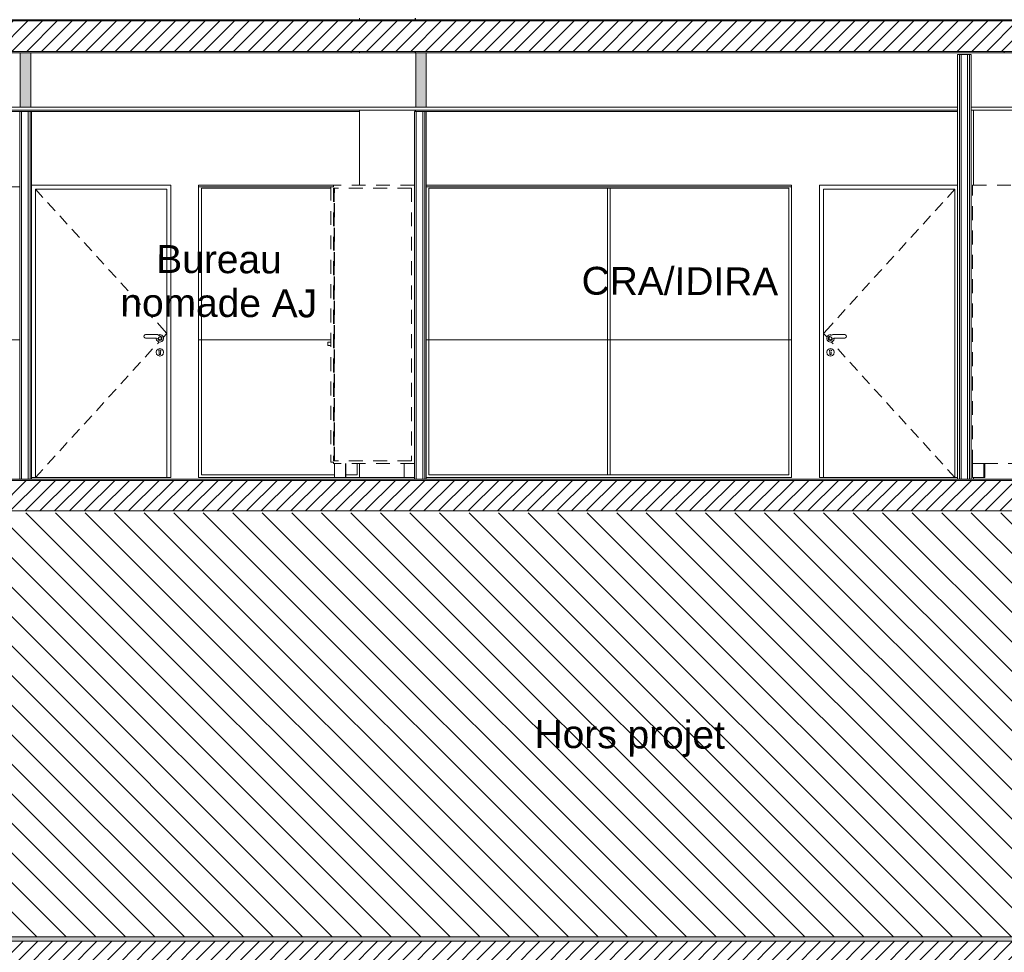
# Model space of a CAD drawing. Header units: millimetres. Extents: x 17009 to 157603, y -19950 to 21829.
# Tile 130 of 208: x 54806 to 61877, y 3520 to 10219. Entities that reach past the tile are written whole.
import ezdxf

# ---------------------------------------------------------------- set-up
doc = ezdxf.new("R2010")
doc.units = ezdxf.units.MM
doc.header["$MEASUREMENT"] = 0
doc.linetypes.add('! STR Pointille', pattern=[175, 100, -75])
for name, color, linetype in [('01-STR_Dalles.ARCHI', 7, 'Continuous'), ('01-STR_Murs.ARCHI', 7, 'Continuous'), ('01-STR_Poutres_Poteaux.ARCHI', 7, 'Continuous'), ('02-CCO_Montants cloisons démontables.ARCHI', 7, 'Continuous'), ('04-SOE_Cloisons .ARCHI', 7, 'Continuous'), ('04-SOE_Faux Plafond.ARCHI', 7, 'Continuous'), ('04-SOE_Revetement de sol.ARCHI', 7, 'Continuous'), ('05-INF _ ANNOTATIONS.ARCHI', 7, 'Continuous'), ('05-INF _ COTATIONS.ARCHI', 7, 'Continuous'), ('06-REP _ EQUIP MOBI _ hors marché.ARCHI', 7, 'Continuous'), ('06-REP _ EQUIP MOBI _ marché.ARCHI', 7, 'Continuous'), ('L2', 7, 'Continuous'), ('Portes Archicad', 7, 'Continuous')]:
    doc.layers.add(name, color=color, linetype=linetype)
doc.styles.add('STYLE_GENERE_1', font='arial.ttf')
doc.dimstyles.new('STYLE_GENERE__1', dxfattribs={"dimtxt": 150, "dimasz": 114, "dimexe": 0.18, "dimexo": 400, "dimgap": 0, "dimtad": 1, "dimlfac": 0.001, "dimzin": 0, "dimdsep": 46, "dimtxsty": 'STYLE_GENERE_1', "dimblk": 'ARROWHEAD_2', "dimblk1": 'ARROWHEAD_2', "dimblk2": 'ARROWHEAD_2', "dimcen": 0.09, "dimclrd": 8, "dimclre": 8, "dimclrt": 8, "dimazin": 0, "dimtfac": 1, "dimtdec": 4, "dimtmove": 0, "dimatfit": 3, "dimfxl": 0, "dimtolj": 1, "dimtzin": 0, "dimarcsym": 0})
pattern_1 = [(45, (0, 0), (-53.03301, 53.03301), [])]

# ---------------------------------------------------------------- blocks, each defined once
blk = doc.blocks.new('Élément de coupe_14_1')
at = {"layer": '01-STR_Dalles.ARCHI', "linetype": 'Continuous', "lineweight": 0, "true_color": 0xbebebe}
blk.add_hatch(color=9, dxfattribs=at).paths.add_polyline_path([(30432.5, 3600), (77255.2, 3600), (77255.2, 3630), (30432.5, 3630)])
at = {"layer": '01-STR_Dalles.ARCHI', "linetype": 'Continuous', "lineweight": 0, "true_color": 0x000000}
h = blk.add_hatch(dxfattribs=at)
h.set_pattern_fill('Hachure_simple_0001', color=18, style=0, pattern_type=2)
h.set_pattern_definition(pattern_1)
h.paths.add_polyline_path([(30432.5, 3400), (75678.5, 3400), (75678.5, 3440), (77105.1, 3440), (77105.1, 3400), (77255.2, 3400), (77255.2, 3600), (30432.5, 3600)])
at = {"layer": '01-STR_Dalles.ARCHI', "color": 7, "linetype": 'Continuous', "lineweight": 5}
for p, q in [((77105.1, 3630), (47440.1, 3630)), ((77255.2, 3600), (30432.5, 3600))]:
    blk.add_line(p, q, dxfattribs=at)
blk = doc.blocks.new('Élément de coupe_27_1')
at = {"layer": '01-STR_Dalles.ARCHI', "linetype": 'Continuous', "lineweight": 0, "true_color": 0x000000}
h = blk.add_hatch(dxfattribs=at)
h.set_pattern_fill('Hachure_simple_0001', color=18, style=0, pattern_type=2)
h.set_pattern_definition(pattern_1)
h.paths.add_polyline_path([(30462.5, 6910), (30462.5, 6690), (77255.2, 6690), (77255.2, 6910)])
at = {"layer": '01-STR_Dalles.ARCHI', "color": 7, "linetype": 'Continuous', "lineweight": 5}
for p, q in [((77255.2, 6910), (47432.9, 6910)), ((77105.1, 6690), (30552.5, 6690))]:
    blk.add_line(p, q, dxfattribs=at)
blk = doc.blocks.new('Élément de coupe_36_1')
at = {"layer": '01-STR_Dalles.ARCHI', "linetype": 'Continuous', "lineweight": 0, "true_color": 0x000000}
h = blk.add_hatch(dxfattribs=at)
h.set_pattern_fill('Hachure_simple_0001', color=18, style=0, pattern_type=2)
h.set_pattern_definition(pattern_1)
h.paths.add_polyline_path([(77415.3, 10210), (30282.5, 10210), (30282.5, 9990), (77415.3, 9990)])
at = {"layer": '01-STR_Dalles.ARCHI', "color": 7, "linetype": 'Continuous', "lineweight": 5}
for p, q in [((77255.2, 10210), (47432.8, 10210)), ((77255.2, 9990), (30462.5, 9990))]:
    blk.add_line(p, q, dxfattribs=at)
blk = doc.blocks.new('Élément de coupe_137_1')
at = {"layer": '04-SOE_Cloisons .ARCHI', "color": 7, "linetype": 'Continuous', "lineweight": 5}
for p, q in [((54805.7, 9559), (54805.7, 6919)), ((54818.7, 9559), (54805.7, 9559)), ((54818.7, 9559), (54818.7, 6919)), ((54867.7, 9559), (54818.7, 9559)), ((54867.7, 9559), (54867.7, 6919)), ((54880.7, 9559), (54867.7, 9559)), ((54880.7, 9559), (54890.3, 9559)), ((54880.7, 9559), (54880.7, 6919)), ((54818.7, 6919), (54805.7, 6919)), ((54867.7, 6919), (54818.7, 6919)), ((54880.7, 6919), (54867.7, 6919)), ((54880.7, 6919), (54890.3, 6919))]:
    blk.add_line(p, q, dxfattribs=at)
blk = doc.blocks.new('Élément de coupe_138_1')
at = {"layer": '04-SOE_Cloisons .ARCHI', "color": 7, "linetype": 'Continuous', "lineweight": 5}
blk.add_line((62012, 6919), (61655.9, 6919), dxfattribs=at)
blk = doc.blocks.new('Élément de coupe_140_1')
at = {"layer": '04-SOE_Cloisons .ARCHI', "color": 7, "linetype": 'Continuous', "lineweight": 5}
for p, q in [((61554.1, 9969), (61554.1, 6919)), ((61567.1, 9969), (61567.1, 6919)), ((61613.1, 9969), (61613.1, 6919)), ((61626.1, 9969), (61626.1, 6919)), ((61541.1, 9570), (61541.1, 6919)), ((61639.1, 9570), (61639.1, 6919)), ((61655.9, 9030), (61655.9, 9570)), ((61655.9, 6919), (61655.9, 6930)), ((61655.9, 6919), (61639.1, 6919))]:
    blk.add_line(p, q, dxfattribs=at)
at = {"layer": '04-SOE_Cloisons .ARCHI', "color": 7, "linetype": 'Continuous', "lineweight": 5, "flags": 128}
blk.add_lwpolyline([(61639.1, 6919), (61626.1, 6919), (61613.1, 6919), (61567.1, 6919), (61554.1, 6919), (61541.1, 6919)], dxfattribs=at)
blk = doc.blocks.new('Élément de coupe_142_1')
at = {"layer": '04-SOE_Cloisons .ARCHI', "color": 7, "linetype": 'Continuous', "lineweight": 5}
for p, q in [((57639.9, 9559), (57639.9, 9030)), ((57652.9, 9559), (57639.9, 9559)), ((57652.9, 9559), (57652.9, 6919)), ((57701.9, 9559), (57652.9, 9559)), ((57701.9, 9559), (57701.9, 6919)), ((57714.9, 9559), (57701.9, 9559)), ((57714.9, 9559), (57724.4, 9559)), ((57714.9, 9559), (57714.9, 6919)), ((57639.9, 7030), (57639.9, 6919)), ((57652.9, 6919), (57639.9, 6919)), ((57701.9, 6919), (57652.9, 6919)), ((57714.9, 6919), (57701.9, 6919)), ((57714.9, 6919), (57724.4, 6919))]:
    blk.add_line(p, q, dxfattribs=at)
at = {"layer": '04-SOE_Cloisons .ARCHI', "color": 7, "linetype": 'Continuous', "lineweight": 5, "flags": 128}
blk.add_lwpolyline([(57639.9, 9030), (57639.9, 9010), (57639.9, 7050), (57639.9, 7030)], dxfattribs=at)
blk = doc.blocks.new('Élément de coupe_143_1')
at = {"layer": '04-SOE_Cloisons .ARCHI', "color": 7, "linetype": 'Continuous', "lineweight": 5}
for p, q in [((60348.4, 9559), (61541.1, 9559)), ((60348.4, 9019), (60348.4, 7919)), ((60348.4, 6919), (61541.1, 6919))]:
    blk.add_line(p, q, dxfattribs=at)
blk = doc.blocks.new('Élément de coupe_148_1')
at = {"layer": 'Portes Archicad', "color": 7, "linetype": 'Continuous', "lineweight": 5}
for p, q in [((60550.4, 9030), (60550.4, 8990)), ((61541.1, 9030), (60550.4, 9030)), ((60550.4, 8990), (60550.4, 6930)), ((60578.4, 6930), (60578.4, 9002)), ((60578.4, 9002), (61522.4, 9002)), ((61522.4, 9002), (61468.5, 8942.9)), ((61522.4, 9002), (61522.4, 6930)), ((61434.9, 8905.9), (61381, 8846.8)), ((61347.3, 8809.8), (61293.4, 8750.7)), ((61259.7, 8713.7), (61205.9, 8654.6)), ((61172.2, 8617.6), (61118.3, 8558.5)), ((61084.6, 8521.5), (61030.8, 8462.4)), ((60997.1, 8425.5), (60943.2, 8366.3)), ((60909.5, 8329.4), (60855.6, 8270.2)), ((60822, 8233.3), (60768.1, 8174.1)), ((60734.4, 8137.2), (60680.5, 8078)), ((60632.3, 8025.1), (60578.4, 7966)), ((60646.9, 8041.1), (60632.3, 8025.1)), ((60603.6, 7938.4), (60578.4, 7966)), ((60605, 7943.5), (60601.4, 7930)), ((60601.4, 7930), (60605, 7916.5)), ((60614.9, 7953.4), (60605, 7943.5)), ((60615.1, 7937.7), (60613, 7930.2)), ((60613, 7930.2), (60614.9, 7922.8)), ((60628.4, 7957), (60614.9, 7953.4)), ((60614.9, 7922.8), (60620.2, 7917.2)), ((60620.2, 7942.7), (60615.1, 7937.7)), ((60622.2, 7938.1), (60618.6, 7933.1)), ((60618.6, 7933.1), (60618.6, 7926.9)), ((60618.6, 7926.9), (60622.2, 7921.9)), ((60644.9, 7957), (60620.2, 7942.7)), ((60628.1, 7940), (60622.2, 7938.1)), ((60622.2, 7921.9), (60628.1, 7920)), ((60634, 7938.1), (60628.1, 7940)), ((60628.1, 7920), (60634, 7921.9)), ((60639.7, 7954), (60628.4, 7957)), ((60639.7, 7954), (60628.4, 7957)), ((60637.6, 7933.1), (60634, 7938.1)), ((60637.6, 7933.1), (60634, 7938.1)), ((60634, 7938.1), (60634, 7938.1)), ((60634, 7938.1), (60634, 7938.1)), ((60634, 7921.9), (60637.6, 7926.9)), ((60634, 7921.9), (60637.6, 7926.9)), ((60634, 7921.9), (60634, 7921.9)), ((60634, 7921.9), (60634, 7921.9)), ((60635.1, 7916.5), (60640.8, 7921.7)), ((60637.6, 7926.9), (60637.6, 7933.1)), ((60637.6, 7926.9), (60637.6, 7933.1)), ((60640.8, 7921.7), (60642.5, 7926.7)), ((60640.9, 7922.1), (60641.4, 7922.5)), ((60641.4, 7922.5), (60642.5, 7926.7)), ((60642.5, 7926.7), (60651.6, 7932)), ((60731.2, 7957), (60644.9, 7957)), ((60651.6, 7932), (60731.2, 7932)), ((60651.8, 7916.5), (60655.4, 7930)), ((60651.8, 7916.5), (60655.4, 7930)), ((60655.4, 7930), (60654.8, 7932)), ((60655.4, 7930), (60654.9, 7932)), ((60737, 7955.4), (60731.2, 7957)), ((60731.2, 7932), (60737, 7933.6)), ((60741.6, 7950.8), (60737, 7955.4)), ((60737, 7933.6), (60741.6, 7938.2)), ((60743.3, 7944.5), (60741.6, 7950.8)), ((60741.6, 7938.2), (60743.3, 7944.5)), ((60605, 7916.5), (60614.9, 7906.6)), ((60614.9, 7853.4), (60605, 7843.5)), ((60614.9, 7906.6), (60628.4, 7903)), ((60628.4, 7857), (60614.9, 7853.4)), ((60620.2, 7917.2), (60627.5, 7914.9)), ((60627.5, 7914.9), (60635.1, 7916.5)), ((60628.2, 7915), (60628.4, 7915)), ((60628.4, 7915), (60629.8, 7915.4)), ((60628.4, 7915), (60628.4, 7915)), ((60628.4, 7903), (60641.9, 7906.6)), ((60628.4, 7903), (60641.9, 7906.6)), ((60641.9, 7853.4), (60628.4, 7857)), ((60641.9, 7853.4), (60628.4, 7857)), ((60646.9, 7890.9), (60634.4, 7904.6)), ((60635.5, 7916.9), (60635.9, 7917)), ((60635.9, 7917), (60638.4, 7919.5)), ((60641.9, 7906.6), (60651.8, 7916.5)), ((60641.9, 7906.6), (60651.8, 7916.5)), ((60651.8, 7843.5), (60641.9, 7853.4)), ((60651.8, 7843.5), (60641.9, 7853.4)), ((60734.4, 7794.8), (60680.5, 7854)), ((60605, 7843.5), (60601.4, 7830)), ((60601.4, 7830), (60605, 7816.5)), ((60605, 7816.5), (60614.9, 7806.6)), ((60614.9, 7806.6), (60628.4, 7803)), ((60621.7, 7841.6), (60620.9, 7839.7)), ((60620.9, 7839.7), (60623.4, 7834.4)), ((60623, 7845.1), (60621.7, 7841.6)), ((60628.4, 7847.4), (60623, 7845.1)), ((60623.4, 7834.4), (60623.4, 7832.9)), ((60623.4, 7832.9), (60623.4, 7830)), ((60623.4, 7830), (60623.4, 7827.1)), ((60623.4, 7827.1), (60623.4, 7821.3)), ((60623.4, 7821.3), (60623.4, 7817.5)), ((60623.4, 7817.5), (60624.8, 7814)), ((60624.8, 7814), (60628.4, 7812.5)), ((60628.4, 7847.4), (60628.4, 7847.4)), ((60633.7, 7845.1), (60628.4, 7847.4)), ((60628.4, 7812.5), (60631.9, 7814)), ((60628.4, 7812.5), (60628.4, 7812.5)), ((60628.4, 7803), (60641.9, 7806.6)), ((60628.4, 7803), (60641.9, 7806.6)), ((60631.9, 7814), (60633.4, 7817.5)), ((60633.4, 7832.9), (60633.4, 7834.4)), ((60633.4, 7832.9), (60633.4, 7830)), ((60633.4, 7830), (60633.4, 7827.1)), ((60633.4, 7827.1), (60633.4, 7821.3)), ((60633.4, 7821.3), (60633.4, 7817.5)), ((60635.1, 7841.6), (60633.7, 7845.1)), ((60635.8, 7839.7), (60635.1, 7841.6)), ((60641.9, 7806.6), (60651.8, 7816.5)), ((60641.9, 7806.6), (60651.8, 7816.5)), ((60655.4, 7830), (60651.8, 7843.5)), ((60655.4, 7830), (60651.8, 7843.5)), ((60651.8, 7816.5), (60655.4, 7830)), ((60651.8, 7816.5), (60655.4, 7830)), ((60822, 7698.7), (60768.1, 7757.9)), ((60909.5, 7602.6), (60855.6, 7661.8)), ((60997.1, 7506.5), (60943.2, 7565.7)), ((61084.6, 7410.5), (61030.8, 7469.6)), ((61172.2, 7314.4), (61118.3, 7373.5)), ((61259.7, 7218.3), (61205.9, 7277.4)), ((61347.3, 7122.2), (61293.4, 7181.3)), ((61434.9, 7026.1), (61381, 7085.2)), ((60550.4, 6930), (60578.4, 6930)), ((61522.4, 6930), (60578.4, 6930)), ((61522.4, 6930), (61468.5, 6989.1)), ((61522.4, 6930), (61541.1, 6930))]:
    blk.add_line(p, q, dxfattribs=at)
blk = doc.blocks.new('Élément de coupe_155_1')
at = {"layer": '04-SOE_Cloisons .ARCHI', "color": 7, "linetype": 'Continuous', "lineweight": 5}
for p, q in [((58779.1, 10219), (58779.1, 10218.6)), ((60206.4, 10218.6), (60206.4, 10219)), ((60207, 10219), (60207, 10218.6))]:
    blk.add_line(p, q, dxfattribs=at)
blk = doc.blocks.new('Élément de coupe_319_1')
at = {"layer": '06-REP _ EQUIP MOBI _ hors marché.ARCHI', "color": 252, "linetype": '! STR Pointille', "lineweight": 5}
for p, q in [((57039.9, 9019.5), (57039.9, 7040.5)), ((57059.9, 9019.5), (57039.9, 9019.5)), ((57059.9, 9030), (57059.9, 9019.5)), ((57639.9, 9030), (57059.9, 9030)), ((57059.9, 9010), (57059.9, 7050)), ((57619.9, 9010), (57059.9, 9010)), ((57063, 7050), (57063, 9010)), ((57063, 9010), (57063, 7050)), ((57066.7, 7050), (57066.7, 9010)), ((57619.9, 9010), (57619.9, 7050)), ((57017.7, 7900.4), (57017.6, 7896)), ((57017.6, 7896), (57017.6, 7890)), ((57017.6, 7890), (57017.6, 7884)), ((57017.6, 7884), (57017.7, 7879.6)), ((57017.7, 7902), (57017.7, 7900.4)), ((57039.9, 7902), (57017.7, 7902)), ((57017.7, 7879.6), (57017.7, 7878)), ((57039.9, 7878), (57017.7, 7878)), ((57059.9, 7040.5), (57039.9, 7040.5)), ((57619.9, 7050), (57059.9, 7050)), ((57059.9, 7040.5), (57059.9, 7030)), ((57639.9, 7030), (57059.9, 7030)), ((57066.4, 6930), (57066.4, 7030)), ((57146.4, 6930), (57146.4, 7030)), ((57146.9, 6930), (57146.9, 7030)), ((57566.4, 6930), (57566.4, 7030)), ((57146.4, 6930), (57066.4, 6930)), ((57146.9, 6930), (57146.4, 6930)), ((57639.9, 6930), (57566.4, 6930))]:
    blk.add_line(p, q, dxfattribs=at)
blk = doc.blocks.new('Élément de coupe_363_1')
at = {"layer": '01-STR_Poutres_Poteaux.ARCHI', "color": 7, "linetype": 'Continuous', "lineweight": 5}
for p, q in [((57246.9, 10218.6), (57246.9, 10230)), ((57646.9, 10218.6), (57646.9, 10230)), ((57649.4, 10218.6), (57649.4, 10230)), ((57246.9, 9980), (57246.9, 9990)), ((57646.9, 9980), (57646.9, 9990)), ((57649.4, 9980), (57649.4, 9990)), ((57246.9, 9030), (57246.9, 9570)), ((57646.9, 9559), (57646.9, 9570)), ((57649.4, 9559), (57649.4, 9570)), ((57246.9, 6930), (57246.9, 7030)), ((57246.9, 6930), (57566.4, 6930))]:
    blk.add_line(p, q, dxfattribs=at)
blk = doc.blocks.new('Élément de coupe_443_1')
at = {"layer": '06-REP _ EQUIP MOBI _ hors marché.ARCHI', "color": 252, "linetype": '! STR Pointille', "lineweight": 5}
for p, q in [((61649.5, 9030), (62229.5, 9030)), ((61649.5, 7030), (61649.5, 9030)), ((62229.5, 7030), (62229.5, 9030)), ((62229.6, 9019.5), (62229.6, 9030)), ((62229.6, 9030), (62235.8, 9030)), ((62229.6, 9019.5), (62229.6, 7040.5)), ((62229.6, 9019.5), (62240.4, 9019.5)), ((62235.8, 9019.5), (62235.8, 9030)), ((62235.9, 9019.5), (62235.9, 9030)), ((61649.5, 6930), (61649.5, 7030)), ((61649.5, 7030), (61729.5, 7030)), ((61729.5, 6930), (61729.5, 7030)), ((61729.5, 7030), (62149.5, 7030)), ((61730, 6930), (61730, 7030)), ((61735.4, 6930), (61735.4, 7030)), ((61735.9, 6930), (61735.9, 7030)), ((62149.5, 7030), (62229.5, 7030)), ((62149.5, 6930), (62149.5, 7030)), ((62229.5, 7030), (62230, 7030)), ((62229.5, 6930), (62229.5, 7030)), ((62229.6, 7030), (62229.6, 7040.5)), ((62229.6, 7040.5), (62240.4, 7040.5)), ((62230, 6930), (62230, 7030)), ((62230, 7030), (62235.4, 7030)), ((62235.4, 7030), (62235.8, 7030)), ((62235.4, 6930), (62235.4, 7030)), ((62235.8, 7030), (62235.8, 7040.5)), ((62235.8, 7030), (62235.9, 7030)), ((62235.9, 7030), (62235.9, 7040.5)), ((62235.9, 6930), (62235.9, 7030)), ((61649.5, 6930), (61729.5, 6930)), ((61729.5, 6930), (61730, 6930)), ((61730, 6930), (61735.4, 6930)), ((61735.4, 6930), (61735.9, 6930)), ((62149.5, 6930), (62229.5, 6930)), ((62229.5, 6930), (62230, 6930)), ((62230, 6930), (62235.4, 6930)), ((62235.4, 6930), (62235.9, 6930))]:
    blk.add_line(p, q, dxfattribs=at)
blk = doc.blocks.new('Élément de coupe_488_1')
at = {"layer": '04-SOE_Faux Plafond.ARCHI', "color": 7, "linetype": 'Continuous', "lineweight": 5}
for p, q in [((77255.2, 9980), (47432.9, 9980)), ((61541.1, 9590), (47432.9, 9590)), ((61541.1, 9570), (47432.9, 9570)), ((77255.2, 9590), (61639.1, 9590)), ((77255.2, 9570), (61639.1, 9570))]:
    blk.add_line(p, q, dxfattribs=at)
at = {"layer": '04-SOE_Faux Plafond.ARCHI', "color": 7, "linetype": 'Continuous', "lineweight": 5, "flags": 128}
for points in [[(61541.1, 9969), (61541.1, 9590), (61541.1, 9570)], [(61639.1, 9969), (61626.1, 9969), (61613.1, 9969), (61567.1, 9969), (61554.1, 9969), (61541.1, 9969)], [(61639.1, 9969), (61639.1, 9590), (61639.1, 9570)]]:
    blk.add_lwpolyline(points, dxfattribs=at)
blk = doc.blocks.new('Élément de coupe_495_1')
at = {"layer": '01-STR_Murs.ARCHI', "color": 7, "linetype": 'Continuous', "lineweight": 5}
for p, q in [((61876.8, 10218.6), (61876.8, 10219)), ((61876.8, 9980), (61876.8, 9990))]:
    blk.add_line(p, q, dxfattribs=at)
blk = doc.blocks.new('Élément de coupe_498_1')
at = {"layer": '01-STR_Poutres_Poteaux.ARCHI', "color": 7, "linetype": 'Continuous', "lineweight": 5}
for p, q in [((57187.1, 10218.6), (57187.1, 10219)), ((57187.1, 9980), (57187.1, 9990))]:
    blk.add_line(p, q, dxfattribs=at)
blk = doc.blocks.new('Élément de coupe_554_1')
at = {"layer": '04-SOE_Revetement de sol.ARCHI', "linetype": 'Continuous', "lineweight": 0, "true_color": 0x3f3f3f}
blk.add_hatch(color=250, dxfattribs=at).paths.add_polyline_path([(47432.8, 10218.6), (47432.8, 10210), (77255.2, 10210), (77255.2, 10218.6)])
at = {"layer": '04-SOE_Revetement de sol.ARCHI', "color": 7, "linetype": 'Continuous', "lineweight": 5}
blk.add_line((77255.2, 10218.6), (47432.8, 10218.6), dxfattribs=at)
blk = doc.blocks.new('Élément de coupe_555_1')
at = {"layer": '04-SOE_Revetement de sol.ARCHI', "linetype": 'Continuous', "lineweight": 0, "true_color": 0x3f3f3f}
blk.add_hatch(color=250, dxfattribs=at).paths.add_polyline_path([(47432.9, 6918.6), (47432.9, 6910), (77255.2, 6910), (77255.2, 6918.6)])
at = {"layer": '04-SOE_Revetement de sol.ARCHI', "color": 7, "linetype": 'Continuous', "lineweight": 5}
blk.add_line((77255.2, 6918.6), (47432.9, 6918.6), dxfattribs=at)
blk = doc.blocks.new('Élément de coupe_582_1')
at = {"layer": '06-REP _ EQUIP MOBI _ marché.ARCHI', "color": 7, "linetype": 'Continuous', "lineweight": 5}
for p, q in [((58867.4, 10219), (58867.4, 10218.6)), ((58891.4, 10218.6), (58891.4, 10219)), ((58901.1, 10218.6), (58901.1, 10219))]:
    blk.add_line(p, q, dxfattribs=at)
blk = doc.blocks.new('Élément de coupe_700_1')
at = {"layer": '02-CCO_Montants cloisons démontables.ARCHI', "color": 7, "linetype": 'Continuous', "lineweight": 5}
blk.add_line((57229.4, 6950), (57229.4, 7030), dxfattribs=at)
blk = doc.blocks.new('Élément de coupe_751_1')
at = {"layer": '04-SOE_Cloisons .ARCHI', "color": 7, "linetype": 'Continuous', "lineweight": 5}
for p, q in [((56090.2, 9559), (57246.9, 9559)), ((56090.2, 9019), (57039.9, 9019)), ((56090.2, 7919), (57039.9, 7919)), ((56090.2, 6919), (57249.4, 6919))]:
    blk.add_line(p, q, dxfattribs=at)
blk = doc.blocks.new('Élément de coupe_790_1')
at = {"layer": '02-CCO_Montants cloisons démontables.ARCHI', "color": 7, "linetype": 'Continuous', "lineweight": 5}
for p, q in [((59026.3, 6950), (59026.3, 9010)), ((59036.3, 9010), (59026.3, 9010)), ((59046.3, 6950), (59046.3, 9010)), ((59026.3, 6950), (59036.3, 6950))]:
    blk.add_line(p, q, dxfattribs=at)
blk = doc.blocks.new('Élément de coupe_881_1')
at = {"layer": '04-SOE_Cloisons .ARCHI', "color": 7, "linetype": 'Continuous', "lineweight": 5}
for p, q in [((57665.3, 6919), (57665.3, 6918.6)), ((61876.8, 6919), (61876.8, 6918.6))]:
    blk.add_line(p, q, dxfattribs=at)
blk = doc.blocks.new('Élément de coupe_968_1')
at = {"layer": '04-SOE_Cloisons .ARCHI', "color": 7, "linetype": 'Continuous', "lineweight": 5}
for p, q in [((57724.4, 9559), (60348.4, 9559)), ((57724.4, 9559), (57724.4, 9030)), ((57724.4, 9019), (60348.4, 9019)), ((57724.4, 7919), (60348.4, 7919)), ((57724.4, 6930), (57724.4, 6919)), ((57724.4, 6919), (60348.4, 6919))]:
    blk.add_line(p, q, dxfattribs=at)
blk = doc.blocks.new('Élément de coupe_969_1')
at = {"layer": 'Portes Archicad', "color": 7, "linetype": 'Continuous', "lineweight": 5}
for p, q in [((54890.6, 9030), (55890.6, 9030)), ((54890.6, 8990), (54890.6, 9030)), ((54890.6, 6930), (54890.6, 8990)), ((55862.6, 9002), (54918.6, 9002)), ((54918.6, 9002), (54918.6, 6930)), ((54918.6, 9002), (54972.5, 8942.9)), ((55862.6, 6930), (55862.6, 9002)), ((55890.6, 9030), (55890.6, 8990)), ((55890.6, 8990), (55890.6, 6930)), ((55006.2, 8905.9), (55060.1, 8846.8)), ((55093.7, 8809.8), (55147.6, 8750.7)), ((55181.3, 8713.7), (55235.2, 8654.6)), ((55268.9, 8617.6), (55322.7, 8558.5)), ((55356.4, 8521.5), (55410.3, 8462.4)), ((55444, 8425.5), (55497.8, 8366.3)), ((55531.5, 8329.4), (55585.4, 8270.2)), ((55619.1, 8233.3), (55673, 8174.1)), ((55706.6, 8137.2), (55760.5, 8078)), ((55794.2, 8041.1), (55808.7, 8025.1)), ((55808.7, 8025.1), (55862.6, 7966)), ((55697.2, 7944.5), (55698.9, 7950.8)), ((55698.9, 7938.2), (55697.2, 7944.5)), ((55698.9, 7950.8), (55703.5, 7955.4)), ((55703.5, 7933.6), (55698.9, 7938.2)), ((55703.5, 7955.4), (55709.3, 7957)), ((55709.3, 7932), (55703.5, 7933.6)), ((55709.3, 7957), (55795.6, 7957)), ((55788.9, 7932), (55709.3, 7932)), ((55785.5, 7930), (55786.1, 7932)), ((55789.2, 7916.5), (55785.5, 7930)), ((55798, 7926.7), (55788.9, 7932)), ((55795.6, 7957), (55820.3, 7942.7)), ((55799.7, 7921.7), (55798, 7926.7)), ((55805.4, 7916.5), (55799.7, 7921.7)), ((55801, 7953.9), (55812.5, 7957)), ((55802.8, 7933.1), (55806.4, 7938.1)), ((55802.8, 7926.9), (55802.8, 7933.1)), ((55806.4, 7921.9), (55802.8, 7926.9)), ((55806.4, 7938.1), (55812.3, 7940)), ((55812.3, 7920), (55806.4, 7921.9)), ((55812.3, 7940), (55818.2, 7938.1)), ((55818.2, 7921.9), (55812.3, 7920)), ((55812.5, 7957), (55826, 7953.4)), ((55812.6, 7957), (55826.1, 7953.4)), ((55818.2, 7938.1), (55818.2, 7938.1)), ((55818.2, 7938.1), (55821.8, 7933.1)), ((55818.2, 7938.1), (55818.2, 7938.1)), ((55818.2, 7938.1), (55821.8, 7933.1)), ((55821.8, 7926.9), (55818.2, 7921.9)), ((55821.8, 7926.9), (55818.2, 7921.9)), ((55818.2, 7921.9), (55818.2, 7921.9)), ((55818.2, 7921.9), (55818.2, 7921.9)), ((55819.7, 7943.1), (55820, 7943)), ((55820, 7943), (55824.2, 7938.8)), ((55820.3, 7942.7), (55825.4, 7937.7)), ((55825.6, 7922.8), (55820.3, 7917.2)), ((55821.8, 7933.1), (55821.8, 7926.9)), ((55821.8, 7933.1), (55821.8, 7926.9)), ((55825.5, 7922.5), (55822.6, 7919.6)), ((55825.4, 7937.7), (55827.5, 7930.2)), ((55825.4, 7937.7), (55825.5, 7937.5)), ((55825.5, 7937.5), (55827.5, 7930)), ((55825.6, 7922.7), (55825.5, 7922.5)), ((55827.5, 7930.2), (55825.6, 7922.8)), ((55827.5, 7930), (55825.8, 7923.3)), ((55826, 7953.4), (55835.9, 7943.5)), ((55826.1, 7953.4), (55836, 7943.5)), ((55835.9, 7943.5), (55839.5, 7930)), ((55839.5, 7930), (55835.9, 7916.5)), ((55836, 7943.5), (55839.6, 7930)), ((55839.6, 7930), (55836, 7916.5)), ((55837.4, 7938.3), (55862.6, 7966)), ((55706.6, 7794.8), (55760.5, 7854)), ((55799, 7906.6), (55789.2, 7916.5)), ((55789.2, 7843.5), (55799, 7853.4)), ((55794.2, 7890.9), (55806.6, 7904.6)), ((55812.5, 7903), (55799, 7906.6)), ((55799, 7853.4), (55812.5, 7857)), ((55813, 7914.9), (55805.4, 7916.5)), ((55826, 7906.6), (55812.5, 7903)), ((55812.5, 7857), (55826, 7853.4)), ((55826.1, 7906.6), (55812.6, 7903)), ((55812.6, 7857), (55826.1, 7853.4)), ((55820.3, 7917.2), (55813, 7914.9)), ((55820, 7917), (55818.6, 7916.6)), ((55835.9, 7916.5), (55826, 7906.6)), ((55826, 7853.4), (55835.9, 7843.5)), ((55836, 7916.5), (55826.1, 7906.6)), ((55826.1, 7853.4), (55836, 7843.5)), ((55785.5, 7830), (55789.2, 7843.5)), ((55789.2, 7816.5), (55785.5, 7830)), ((55799, 7806.6), (55789.2, 7816.5)), ((55812.5, 7803), (55799, 7806.6)), ((55805.1, 7839.7), (55805.8, 7841.6)), ((55805.1, 7839.7), (55807.6, 7834.4)), ((55805.8, 7841.6), (55807.2, 7845.1)), ((55807.2, 7845.1), (55812.5, 7847.4)), ((55807.5, 7832.9), (55807.5, 7834.4)), ((55807.5, 7832.9), (55807.5, 7830)), ((55807.5, 7830), (55807.5, 7827.1)), ((55807.5, 7827.1), (55807.5, 7821.3)), ((55807.5, 7821.3), (55807.5, 7817.5)), ((55809, 7814), (55807.5, 7817.5)), ((55812.5, 7812.5), (55809, 7814)), ((55812.6, 7847.4), (55812.5, 7847.4)), ((55812.5, 7847.4), (55817.9, 7845.1)), ((55816.1, 7814), (55812.5, 7812.5)), ((55812.5, 7812.5), (55812.6, 7812.5)), ((55826, 7806.6), (55812.5, 7803)), ((55826.1, 7806.6), (55812.6, 7803)), ((55817.5, 7817.5), (55816.1, 7814)), ((55820, 7839.7), (55817.5, 7834.4)), ((55817.5, 7834.4), (55817.5, 7832.9)), ((55817.5, 7832.9), (55817.5, 7830)), ((55817.5, 7830), (55817.5, 7827.1)), ((55817.5, 7827.1), (55817.5, 7821.3)), ((55817.5, 7821.3), (55817.5, 7817.5)), ((55817.9, 7845.1), (55819.3, 7841.6)), ((55819.3, 7841.6), (55820, 7839.7)), ((55835.9, 7816.5), (55826, 7806.6)), ((55836, 7816.5), (55826.1, 7806.6)), ((55835.9, 7843.5), (55839.5, 7830)), ((55839.5, 7830), (55835.9, 7816.5)), ((55836, 7843.5), (55839.6, 7830)), ((55839.6, 7830), (55836, 7816.5)), ((55619.1, 7698.7), (55673, 7757.9)), ((55531.5, 7602.6), (55585.4, 7661.8)), ((55444, 7506.5), (55497.8, 7565.7)), ((55356.4, 7410.5), (55410.3, 7469.6)), ((55268.9, 7314.4), (55322.7, 7373.5)), ((55181.3, 7218.3), (55235.2, 7277.4)), ((55093.7, 7122.2), (55147.6, 7181.3)), ((55006.2, 7026.1), (55060.1, 7085.2)), ((54918.6, 6930), (54890.6, 6930)), ((54918.6, 6930), (54972.5, 6989.1)), ((54918.6, 6930), (55862.6, 6930)), ((55890.6, 6930), (55862.6, 6930))]:
    blk.add_line(p, q, dxfattribs=at)
blk = doc.blocks.new('Élément de coupe_970_1')
at = {"layer": '04-SOE_Cloisons .ARCHI', "color": 7, "linetype": 'Continuous', "lineweight": 5}
for p, q in [((54890.3, 9559), (56090.2, 9559)), ((54890.3, 9559), (54890.3, 6919)), ((56090.2, 9019), (56090.2, 7919)), ((54890.3, 6919), (56090.2, 6919))]:
    blk.add_line(p, q, dxfattribs=at)
blk = doc.blocks.new('Élément de coupe_971_1')
at = {"layer": '04-SOE_Cloisons .ARCHI', "color": 7, "linetype": 'Continuous', "lineweight": 5}
for p, q in [((52649.5, 9559), (54805.7, 9559)), ((52649.5, 9019), (54805.7, 9019)), ((52649.5, 7919), (54805.7, 7919)), ((52649.5, 6919), (54805.7, 6919))]:
    blk.add_line(p, q, dxfattribs=at)
blk = doc.blocks.new('Élément de coupe_985_1')
at = {"layer": '02-CCO_Montants cloisons démontables.ARCHI', "color": 7, "linetype": 'Continuous', "lineweight": 5}
for p, q in [((59036.3, 9030), (60348.4, 9030)), ((59036.3, 9010), (60328.4, 9010))]:
    blk.add_line(p, q, dxfattribs=at)
blk = doc.blocks.new('Élément de coupe_986_1')
at = {"layer": '02-CCO_Montants cloisons démontables.ARCHI', "color": 7, "linetype": 'Continuous', "lineweight": 5}
for p, q in [((60328.4, 6950), (59036.3, 6950)), ((60348.4, 6930), (59036.3, 6930))]:
    blk.add_line(p, q, dxfattribs=at)
blk = doc.blocks.new('Élément de coupe_987_1')
at = {"layer": '02-CCO_Montants cloisons démontables.ARCHI', "color": 7, "linetype": 'Continuous', "lineweight": 5}
for p, q in [((60328.4, 6950), (60328.4, 9010)), ((60348.4, 9019), (60348.4, 9030)), ((60348.4, 6930), (60348.4, 7919))]:
    blk.add_line(p, q, dxfattribs=at)
blk = doc.blocks.new('Élément de coupe_1007_1')
at = {"layer": '02-CCO_Montants cloisons démontables.ARCHI', "color": 7, "linetype": 'Continuous', "lineweight": 5}
for p, q in [((57724.4, 9030), (59036.3, 9030)), ((57744.4, 9010), (59026.3, 9010))]:
    blk.add_line(p, q, dxfattribs=at)
blk = doc.blocks.new('Élément de coupe_1008_1')
at = {"layer": '02-CCO_Montants cloisons démontables.ARCHI', "color": 7, "linetype": 'Continuous', "lineweight": 5}
for p, q in [((56090.2, 9030), (57059.9, 9030)), ((56110.2, 9010), (57039.9, 9010))]:
    blk.add_line(p, q, dxfattribs=at)
blk = doc.blocks.new('Élément de coupe_1049_1')
at = {"layer": '02-CCO_Montants cloisons démontables.ARCHI', "color": 7, "linetype": 'Continuous', "lineweight": 5}
for p, q in [((57724.4, 6930), (57724.4, 9030)), ((57744.4, 6950), (57744.4, 9010))]:
    blk.add_line(p, q, dxfattribs=at)
blk = doc.blocks.new('Élément de coupe_1050_1')
at = {"layer": '02-CCO_Montants cloisons démontables.ARCHI', "color": 7, "linetype": 'Continuous', "lineweight": 5}
for p, q in [((59036.3, 6930), (57724.4, 6930)), ((59026.3, 6950), (57744.4, 6950))]:
    blk.add_line(p, q, dxfattribs=at)
blk = doc.blocks.new('Élément de coupe_1054_1')
at = {"layer": '02-CCO_Montants cloisons démontables.ARCHI', "color": 7, "linetype": 'Continuous', "lineweight": 5}
for p, q in [((56090.2, 9019), (56090.2, 9030)), ((56110.2, 6950), (56110.2, 9010)), ((56090.2, 6930), (56090.2, 7919))]:
    blk.add_line(p, q, dxfattribs=at)
blk = doc.blocks.new('Élément de coupe_1055_1')
at = {"layer": '02-CCO_Montants cloisons démontables.ARCHI', "color": 7, "linetype": 'Continuous', "lineweight": 5}
for p, q in [((57066.4, 6930), (56090.2, 6930)), ((57066.4, 6950), (56110.2, 6950)), ((57229.4, 6950), (57146.9, 6950)), ((57246.9, 6930), (57146.9, 6930))]:
    blk.add_line(p, q, dxfattribs=at)
blk = doc.blocks.new('Élément de coupe_1185_1')
at = {"layer": '04-SOE_Cloisons .ARCHI', "color": 7, "linetype": 'Continuous', "lineweight": 5}
blk.add_line((57249.4, 6919), (57639.9, 6919), dxfattribs=at)
blk = doc.blocks.new('*D1233')
at = {"layer": '05-INF _ COTATIONS.ARCHI', "color": 8, "linetype": 'Continuous', "lineweight": 5}
for p, q in [((74274.4, 9570), (74274.4, 9643.3)), ((74674.4, 9570), (74161.9, 9570)), ((74349.4, 9526.7), (74199.4, 9613.3)), ((74274.4, 6930), (74274.4, 9570)), ((74386.9, 6930), (73874.4, 6930)), ((74199.4, 6973.3), (74349.4, 6886.7)), ((74274.4, 6856.6), (74274.4, 6930))]:
    blk.add_line(p, q, dxfattribs=at)
at = {"layer": '05-INF _ COTATIONS.ARCHI', "color": 8, "lineweight": 5, "insert": (74244.4, 8049.8), "char_height": 150, "attachment_point": 7, "rotation": 90, "style": 'STYLE_GENERE_1'}
blk.add_mtext('\\A1;{\\pql;\\fArial|b0|i0|c0|p0;\\W1.000000;2,64}', dxfattribs=at)
blk = doc.blocks.new('ARROWHEAD_2')
at = {"color": 0, "linetype": 'Continuous', "lineweight": 0}
for p, q in [((-0.378, -0.655), (0.378, 0.655)), ((0, 0), (-1, 0))]:
    blk.add_line(p, q, dxfattribs=at)

msp = doc.modelspace()

# ---------------------------------------------------------------- hatches: boundary and pattern name
at = {"layer": '06-REP _ EQUIP MOBI _ marché.ARCHI', "linetype": 'Continuous', "lineweight": 50}
for points in [[(54884.692, 9591.212), (54884.692, 9980), (54809.69, 9980), (54809.69, 9591.212)], [(57724.91, 9590), (57724.91, 9980), (57649.908, 9980), (57649.908, 9590)]]:
    msp.add_hatch(color=255, dxfattribs=at).paths.add_polyline_path(points)
at = {"layer": 'L2', "linetype": 'Continuous', "lineweight": 5}
h = msp.add_hatch(dxfattribs=at)
h.set_pattern_fill('Diagonales_0001', color=252, style=0, pattern_type=2)
h.set_pattern_definition([(135, (53828.82, 5153.69), (106.066, 106.066), [])])
h.paths.add_polyline_path([(30532.521, 6677.379), (77125.117, 6677.379), (77125.117, 3630), (30532.521, 3630)])

# ---------------------------------------------------------------- linework, layer by layer
at = {"layer": '06-REP _ EQUIP MOBI _ marché.ARCHI', "color": 7, "linetype": 'Continuous', "lineweight": 5, "flags": 128}
for points in [[(54884.692, 9591.212), (54884.692, 9980), (54809.69, 9980), (54809.69, 9591.212)], [(57724.91, 9590), (57724.91, 9980), (57649.908, 9980), (57649.908, 9590)]]:
    msp.add_lwpolyline(points, close=True, dxfattribs=at)

# ---------------------------------------------------------------- block references
at = {"layer": '01-STR_Dalles.ARCHI', "lineweight": 0}
for name in ['Élément de coupe_36_1', 'Élément de coupe_27_1', 'Élément de coupe_14_1']:
    msp.add_blockref(name, (0, 0), dxfattribs=at)
at = {"layer": '01-STR_Murs.ARCHI', "lineweight": 0}
msp.add_blockref('Élément de coupe_495_1', (0, 0), dxfattribs=at)
at = {"layer": '01-STR_Poutres_Poteaux.ARCHI', "lineweight": 0}
for name in ['Élément de coupe_498_1', 'Élément de coupe_363_1']:
    msp.add_blockref(name, (0, 0), dxfattribs=at)
at = {"layer": '02-CCO_Montants cloisons démontables.ARCHI', "lineweight": 0}
for name in ['Élément de coupe_1008_1', 'Élément de coupe_1054_1', 'Élément de coupe_1007_1', 'Élément de coupe_1049_1', 'Élément de coupe_790_1', 'Élément de coupe_985_1', 'Élément de coupe_987_1', 'Élément de coupe_700_1', 'Élément de coupe_1055_1', 'Élément de coupe_1050_1', 'Élément de coupe_986_1']:
    msp.add_blockref(name, (0, 0), dxfattribs=at)
at = {"layer": '04-SOE_Cloisons .ARCHI', "lineweight": 0}
for name in ['Élément de coupe_155_1', 'Élément de coupe_140_1', 'Élément de coupe_971_1', 'Élément de coupe_137_1', 'Élément de coupe_970_1', 'Élément de coupe_751_1', 'Élément de coupe_142_1', 'Élément de coupe_968_1', 'Élément de coupe_143_1', 'Élément de coupe_1185_1', 'Élément de coupe_881_1', 'Élément de coupe_138_1']:
    msp.add_blockref(name, (0, 0), dxfattribs=at)
at = {"layer": '04-SOE_Faux Plafond.ARCHI', "lineweight": 0}
msp.add_blockref('Élément de coupe_488_1', (0, 0), dxfattribs=at)
at = {"layer": '04-SOE_Revetement de sol.ARCHI', "lineweight": 0}
for name in ['Élément de coupe_554_1', 'Élément de coupe_555_1']:
    msp.add_blockref(name, (0, 0), dxfattribs=at)
at = {"layer": '06-REP _ EQUIP MOBI _ hors marché.ARCHI', "lineweight": 0}
for name in ['Élément de coupe_319_1', 'Élément de coupe_443_1']:
    msp.add_blockref(name, (0, 0), dxfattribs=at)
at = {"layer": '06-REP _ EQUIP MOBI _ marché.ARCHI', "lineweight": 0}
msp.add_blockref('Élément de coupe_582_1', (0, 0), dxfattribs=at)
at = {"layer": 'Portes Archicad', "lineweight": 0}
for name in ['Élément de coupe_969_1', 'Élément de coupe_148_1']:
    msp.add_blockref(name, (0, 0), dxfattribs=at)

# ---------------------------------------------------------------- texts
at = {"layer": '05-INF _ ANNOTATIONS.ARCHI', "color": 7, "linetype": 'Continuous', "lineweight": 5, "insert": (56236.365, 8339.755), "char_height": 200, "width": 1918.89582, "attachment_point": 5, "rotation": 359.7451134, "line_spacing_factor": 0.942711, "style": 'STYLE_GENERE_1'}
msp.add_mtext('\\A1;{\\pqc;\\fArial|b0|i0|c0|p0;\\W1.000000;Bureau nomade AJ}', dxfattribs=at)
at = {"layer": '05-INF _ ANNOTATIONS.ARCHI', "color": 7, "linetype": 'Continuous', "lineweight": 5, "char_height": 200, "attachment_point": 4, "rotation": 359.7451134, "style": 'STYLE_GENERE_1'}
for s, insert in [('\\A1;{\\pql;\\fArial|b0|i0|c0|p0;\\W1.000000;CRA/IDIRA}', (58841.165, 8342.839)), ('\\A1;{\\pql;\\fArial|b0|i0|c0|p0;\\W1.000000;Hors projet}', (58503.465, 5058.272))]:
    msp.add_mtext(s, dxfattribs=dict(at, insert=insert))

# ---------------------------------------------------------------- dimensions: what is measured, and where the dimension line sits
at = {"layer": '05-INF _ COTATIONS.ARCHI', "color": 8, "linetype": 'Continuous', "lineweight": 5}
dim = msp.add_linear_dim(base=(74274.392, 9570), p1=(52616.345, 6930), p2=(74374.799, 9570), angle=90, dimstyle='STYLE_GENERE__1', dxfattribs=at)
dim.commit()
dim.dimension.update_dxf_attribs({"geometry": '*D1233', "text_midpoint": (74169.392, 8243.997), "dimtype": 160, "text_rotation": 90})

doc.saveas('drawing.dxf')
